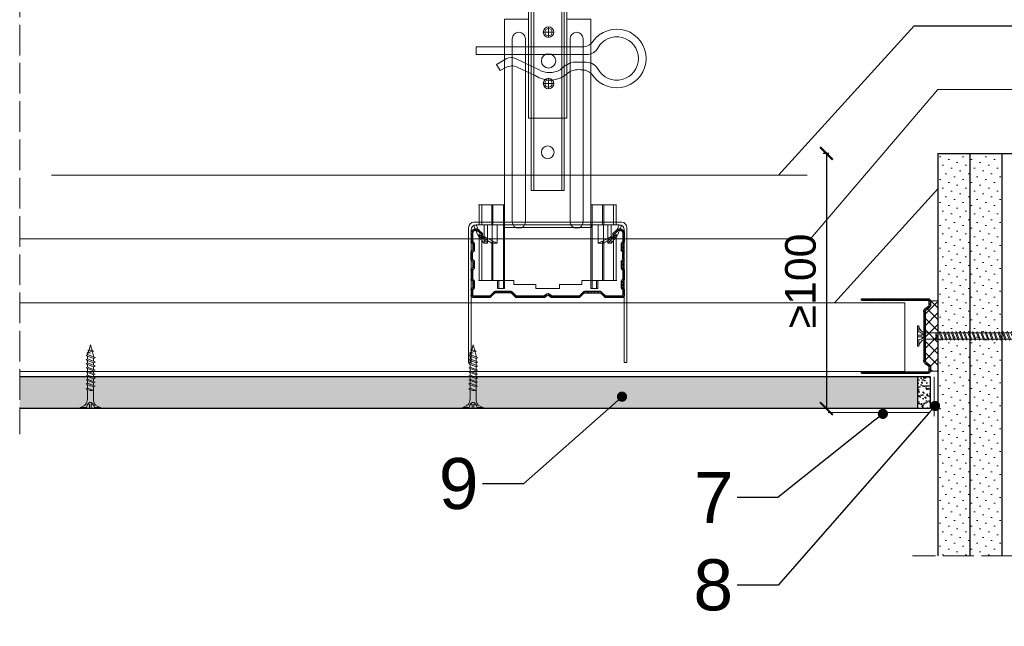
# Model space of a CAD drawing. Header units: millimetres. Extents: x -595 to 3755, y 1445 to 3533.
# Tile 17 of 24: x 2881 to 3267, y 1663 to 1901. Entities that reach past the tile are written whole.
import ezdxf
from ezdxf import colors
from ezdxf.entities.mleader import LeaderData, LeaderLine
from ezdxf.math import Vec2, Vec3

# ---------------------------------------------------------------- set-up
doc = ezdxf.new("R2010")
doc.units = ezdxf.units.MM
doc.linetypes.add('ACAD_ISO02W100', pattern=[15, 12, -3])
for name, color, linetype, lineweight in [('_ISOVER WELNA', 7, 'BATTING', 9), ('_RIGIPS AKCESORIA', 7, 'Continuous', 18), ('_RIGIPS G-K', 7, 'Continuous', 25), ('_RIGIPS PROFIL', 7, 'Continuous', 18), ('KRESKOWANIE', 7, 'Continuous', 9), ('OPISY', 7, 'Continuous', 9), ('PRZERYWANA', 7, 'ACAD_ISO02W100', 9)]:
    doc.layers.add(name, color=color, linetype=linetype, lineweight=lineweight)
doc.styles.get("Standard").update_dxf_attribs({"font": 'arial.ttf'})
doc.linetypes.add('BATTING', pattern='A,0.00254,-2.54,[134,ltypeshp.shx,S=2.54,R=0,X=-2.54,Y=0],-5.08,[134,ltypeshp.shx,S=2.54,R=180,X=2.54,Y=0],-2.54', length=10.16254)
doc.dimstyles.new('ISO-25', dxfattribs={"dimtxt": 2.5, "dimasz": 2.5, "dimexe": 1.25, "dimexo": 0.625, "dimtad": 1, "dimtxsty": 'Standard', "dimcen": 2.5, "dimadec": 0, "dimazin": 0, "dimtfac": 1, "dimtmove": 0, "dimatfit": 3, "dimfxl": 1, "dimarcsym": 0})
pattern_1 = [(225, (1775.663, 614.8286), (1.122532, -3.367596), [0, -3.175])]

# ---------------------------------------------------------------- blocks, each defined once
blk = doc.blocks.new('CD 60 ULTRASTIL')
h = blk.add_hatch()
h.set_pattern_fill('ANSI31', color=256, scale=0.3, style=0)
h.paths.add_polyline_path([(542.88, 684.5, -0.302776), (543.49, 684.5), (544.54, 683.79, 0.148069), (544.85, 683.7), (555.42, 683.7, 0.198912), (555.81, 683.86), (557.38, 685.44, -0.198912), (557.77, 685.6), (563.59, 685.6, -0.198912), (563.98, 685.44), (565.55, 683.86, 0.198912), (565.94, 683.7), (572.18, 683.7, 0.414214), (573.18, 684.7), (573.18, 686.74, 0.198912), (573.02, 687.12), (572.74, 687.4, -0.198912), (572.58, 687.79), (572.58, 689.87, -0.198912), (572.74, 690.26), (573.02, 690.54, 0.198912), (573.18, 690.93), (573.18, 694.47, 0.198912), (573.02, 694.86), (572.74, 695.14, -0.198912), (572.58, 695.53), (572.58, 697.61, -0.198912), (572.74, 698), (573.02, 698.28, 0.198912), (573.18, 698.67), (573.18, 701.47, 0.198912), (573.02, 701.86), (572.74, 702.14, -0.198912), (572.58, 702.53), (572.58, 704.61, -0.198912), (572.74, 705), (573.02, 705.28, 0.198912), (573.18, 705.67), (573.18, 708.9, 0.666128), (570.12, 710.18), (568.55, 708.63), (568.93, 708.24), (570.5, 709.79, -0.666128), (572.63, 708.9), (572.63, 705.9, -0.198912), (572.47, 705.51), (572.19, 705.23, 0.198912), (572.03, 704.84), (572.03, 702.3, 0.198912), (572.19, 701.91), (572.47, 701.63, -0.198912), (572.63, 701.25), (572.63, 698.9, -0.198912), (572.47, 698.51), (572.19, 698.23, 0.198912), (572.03, 697.84), (572.03, 695.3, 0.198912), (572.19, 694.91), (572.47, 694.63, -0.198912), (572.63, 694.25), (572.63, 691.16, -0.198912), (572.47, 690.77), (572.19, 690.49, 0.198912), (572.03, 690.1), (572.03, 687.56, 0.198912), (572.19, 687.17), (572.47, 686.9, -0.198912), (572.63, 686.51), (572.63, 684.7, -0.414214), (572.18, 684.25), (566.17, 684.25, -0.198912), (565.78, 684.41), (564.2, 685.99, 0.198912), (563.82, 686.15), (557.55, 686.15, 0.198912), (557.16, 685.99), (555.58, 684.41, -0.198912), (555.19, 684.25), (545.01, 684.25, -0.148069), (544.71, 684.34), (543.49, 685.16, 0.302776), (542.88, 685.16), (541.65, 684.34, -0.148069), (541.35, 684.25), (531.17, 684.25, -0.198912), (530.78, 684.41), (529.2, 685.99, 0.198912), (528.82, 686.15), (522.55, 686.15, 0.198912), (522.16, 685.99), (520.58, 684.41, -0.198912), (520.19, 684.25), (514.18, 684.25, -0.414214), (513.73, 684.7), (513.73, 686.51, -0.198912), (513.89, 686.9), (514.17, 687.17, 0.198912), (514.33, 687.56), (514.33, 690.1, 0.198912), (514.17, 690.49), (513.89, 690.77, -0.198912), (513.73, 691.16), (513.73, 694.25, -0.198912), (513.89, 694.63), (514.17, 694.91, 0.198912), (514.33, 695.3), (514.33, 697.84, 0.198912), (514.17, 698.23), (513.89, 698.51, -0.198912), (513.73, 698.9), (513.73, 701.25, -0.198912), (513.89, 701.63), (514.17, 701.91, 0.198912), (514.33, 702.3), (514.33, 704.84, 0.198912), (514.17, 705.23), (513.89, 705.51, -0.198912), (513.73, 705.9), (513.73, 708.9, -0.666128), (515.86, 709.79), (517.43, 708.24), (517.81, 708.63), (516.25, 710.18, 0.666128), (513.18, 708.9), (513.18, 705.67, 0.198912), (513.34, 705.28), (513.62, 705, -0.198912), (513.78, 704.61), (513.78, 702.53, -0.198912), (513.62, 702.14), (513.34, 701.86, 0.198912), (513.18, 701.47), (513.18, 698.67, 0.198912), (513.34, 698.28), (513.62, 698, -0.198912), (513.78, 697.61), (513.78, 695.53, -0.198912), (513.62, 695.14), (513.34, 694.86, 0.198912), (513.18, 694.47), (513.18, 690.93, 0.198912), (513.34, 690.54), (513.62, 690.26, -0.198912), (513.78, 689.87), (513.78, 687.79, -0.198912), (513.62, 687.4), (513.34, 687.12, 0.198912), (513.18, 686.74), (513.18, 684.7, 0.414214), (514.18, 683.7), (520.42, 683.7, 0.198912), (520.81, 683.86), (522.38, 685.44, -0.198912), (522.77, 685.6), (528.59, 685.6, -0.198912), (528.98, 685.44), (530.55, 683.86, 0.198912), (530.94, 683.7), (541.51, 683.7, 0.148069), (541.82, 683.79)])
for p, q in [((513.18, 708.9), (513.18, 705.67)), ((513.73, 708.9), (513.73, 705.9)), ((515.86, 709.79), (517.43, 708.24)), ((516.25, 710.18), (517.81, 708.63)), ((517.43, 708.24), (517.81, 708.63)), ((570.12, 710.18), (568.55, 708.63)), ((568.93, 708.24), (568.55, 708.63)), ((570.5, 709.79), (568.93, 708.24)), ((572.63, 708.9), (572.63, 705.9)), ((573.18, 708.9), (573.18, 705.67)), ((513.34, 705.28), (513.62, 705)), ((513.78, 704.61), (513.78, 702.53)), ((513.89, 705.51), (514.17, 705.23)), ((514.33, 704.84), (514.33, 702.3)), ((572.03, 704.84), (572.03, 702.3)), ((572.47, 705.51), (572.19, 705.23)), ((572.58, 704.61), (572.58, 702.53)), ((573.02, 705.28), (572.74, 705)), ((513.18, 698.67), (513.18, 701.47)), ((513.34, 701.86), (513.62, 702.14)), ((513.73, 698.9), (513.73, 701.25)), ((513.89, 701.63), (514.17, 701.91)), ((572.47, 701.63), (572.19, 701.91)), ((572.63, 698.9), (572.63, 701.25)), ((573.02, 701.86), (572.74, 702.14)), ((573.18, 698.67), (573.18, 701.47)), ((513.34, 698.28), (513.62, 698)), ((513.34, 694.86), (513.62, 695.14)), ((513.78, 697.61), (513.78, 695.53)), ((513.89, 698.51), (514.17, 698.23)), ((513.89, 694.63), (514.17, 694.91)), ((514.33, 697.84), (514.33, 695.3)), ((572.03, 697.84), (572.03, 695.3)), ((572.47, 698.51), (572.19, 698.23)), ((572.47, 694.63), (572.19, 694.91)), ((572.58, 697.61), (572.58, 695.53)), ((573.02, 698.28), (572.74, 698)), ((573.02, 694.86), (572.74, 695.14)), ((513.18, 694.47), (513.18, 690.93)), ((513.73, 694.25), (513.73, 691.16)), ((572.63, 694.25), (572.63, 691.16)), ((573.18, 694.47), (573.18, 690.93)), ((513.34, 690.54), (513.62, 690.26)), ((513.34, 687.12), (513.62, 687.4)), ((513.78, 689.87), (513.78, 687.79)), ((513.89, 690.77), (514.17, 690.49)), ((513.89, 686.9), (514.17, 687.17)), ((514.33, 690.1), (514.33, 687.56)), ((572.03, 690.1), (572.03, 687.56)), ((572.47, 690.77), (572.19, 690.49)), ((572.47, 686.9), (572.19, 687.17)), ((572.58, 689.87), (572.58, 687.79)), ((573.02, 690.54), (572.74, 690.26)), ((573.02, 687.12), (572.74, 687.4)), ((513.18, 686.74), (513.18, 684.7)), ((513.73, 686.51), (513.73, 684.7)), ((514.18, 684.25), (520.19, 684.25)), ((514.18, 683.7), (520.42, 683.7)), ((520.58, 684.41), (522.16, 685.99)), ((520.81, 683.86), (522.38, 685.44)), ((522.55, 686.15), (528.82, 686.15)), ((528.59, 685.6), (522.77, 685.6)), ((530.55, 683.86), (528.98, 685.44)), ((530.78, 684.41), (529.2, 685.99)), ((530.94, 683.7), (541.51, 683.7)), ((531.17, 684.25), (541.35, 684.25)), ((541.65, 684.34), (542.88, 685.16)), ((541.82, 683.79), (542.88, 684.5)), ((544.71, 684.34), (543.49, 685.16)), ((544.54, 683.79), (543.49, 684.5)), ((544.85, 683.7), (555.42, 683.7)), ((545.01, 684.25), (555.19, 684.25)), ((555.58, 684.41), (557.16, 685.99)), ((555.81, 683.86), (557.38, 685.44)), ((557.55, 686.15), (563.82, 686.15)), ((557.77, 685.6), (563.59, 685.6)), ((565.55, 683.86), (563.98, 685.44)), ((565.78, 684.41), (564.2, 685.99)), ((565.94, 683.7), (572.18, 683.7)), ((566.17, 684.25), (572.18, 684.25)), ((572.63, 686.51), (572.63, 684.7)), ((573.18, 686.74), (573.18, 684.7))]:
    blk.add_line(p, q)
for centre, radius, start, end in [((514.98, 708.9), 1.8, 45.3251, 180), ((571.38, 708.9), 1.8, 360, 134.6749), ((514.98, 708.9), 1.25, 45.3251, 180), ((571.38, 708.9), 1.25, 360, 134.6749), ((513.73, 705.67), 0.55, 180, 225), ((513.23, 704.61), 0.55, 0, 45), ((513.23, 702.53), 0.55, 315, 0), ((514.28, 705.9), 0.55, 180, 225), ((513.78, 704.84), 0.55, 0, 45), ((572.58, 704.84), 0.55, 135, 180), ((572.08, 705.9), 0.55, 315, 0), ((573.13, 704.61), 0.55, 135, 180), ((573.13, 702.53), 0.55, 180, 225), ((572.63, 705.67), 0.55, 315, 0), ((513.73, 701.47), 0.55, 135, 180), ((513.73, 698.67), 0.55, 180, 225), ((514.28, 701.25), 0.55, 135, 180), ((514.28, 698.9), 0.55, 180, 225), ((513.78, 702.3), 0.55, 315, 0), ((572.58, 702.3), 0.55, 180, 225), ((572.08, 701.25), 0.55, 0, 45), ((572.08, 698.9), 0.55, 315, 0), ((572.63, 701.47), 0.55, 0, 45), ((572.63, 698.67), 0.55, 315, 0), ((513.73, 694.47), 0.55, 135, 180), ((513.23, 697.61), 0.55, 360, 45), ((513.23, 695.53), 0.55, 315, 0), ((513.78, 697.84), 0.55, 0, 45), ((513.78, 695.3), 0.55, 315, 0), ((572.58, 697.84), 0.55, 135, 180), ((572.58, 695.3), 0.55, 180, 225), ((573.13, 697.61), 0.55, 135, 180), ((573.13, 695.53), 0.55, 180, 225), ((572.63, 694.47), 0.55, 0, 45), ((514.28, 694.25), 0.55, 135, 180), ((514.28, 691.16), 0.55, 180, 225), ((572.08, 694.25), 0.55, 0, 45), ((572.08, 691.16), 0.55, 315, 0), ((513.73, 690.93), 0.55, 180, 225), ((513.73, 686.74), 0.55, 135, 180), ((513.23, 689.87), 0.55, 0, 45), ((513.23, 687.79), 0.55, 315, 0), ((513.78, 690.1), 0.55, 360, 45), ((513.78, 687.56), 0.55, 315, 360), ((572.58, 690.1), 0.55, 135, 180), ((572.58, 687.56), 0.55, 180, 225), ((573.13, 689.87), 0.55, 135, 180), ((573.13, 687.79), 0.55, 180, 225), ((572.63, 690.93), 0.55, 315, 0), ((572.63, 686.74), 0.55, 360, 45), ((514.18, 684.7), 1, 180, 270), ((514.28, 686.51), 0.55, 135, 180), ((514.18, 684.7), 0.45, 180, 270), ((520.19, 684.8), 0.55, 270, 315), ((520.42, 684.25), 0.55, 270, 315), ((522.55, 685.6), 0.55, 90, 135), ((522.77, 685.05), 0.55, 90, 135), ((528.59, 685.05), 0.55, 45, 90), ((528.82, 685.6), 0.55, 45, 90), ((530.94, 684.25), 0.55, 225, 270), ((531.17, 684.8), 0.55, 225, 270), ((541.35, 684.8), 0.55, 270, 303.6901), ((541.51, 684.25), 0.55, 270, 303.6901), ((543.18, 684.7), 0.55, 56.3099, 123.6901), ((543.18, 684.04), 0.55, 56.3099, 123.6901), ((544.85, 684.25), 0.55, 236.3099, 270), ((545.01, 684.8), 0.55, 236.3099, 270), ((555.19, 684.8), 0.55, 270, 315), ((555.42, 684.25), 0.55, 270, 315), ((557.55, 685.6), 0.55, 90, 135), ((557.77, 685.05), 0.55, 90, 135), ((563.59, 685.05), 0.55, 45, 90), ((563.82, 685.6), 0.55, 45, 90), ((565.94, 684.25), 0.55, 225, 270), ((566.17, 684.8), 0.55, 225, 270), ((572.18, 684.7), 1, 270, 0), ((572.18, 684.7), 1, 270, 360), ((572.18, 684.7), 0.45, 270, 360), ((572.08, 686.51), 0.55, 360, 45)]:
    blk.add_arc(centre, radius, start, end)
blk = doc.blocks.new('wieszak noniuszowy widok')
for p, q in [((367.75, 93.63), (382.75, 93.63)), ((367.75, 3.63), (367.75, 93.63)), ((368.75, 3.63), (368.75, 93.63)), ((381.75, 3.63), (381.75, 93.63)), ((382.75, 3.63), (382.75, 93.63)), ((367.75, 42.47), (358.34, 42.47)), ((358.34, -30.29), (358.34, 42.47)), ((392.15, 42.47), (382.75, 42.47)), ((392.15, 42.47), (392.15, -30.29)), ((392.15, 42.47), (392.15, -30.29)), ((374.93, 39.42), (374.93, 35.32)), ((361.34, -36.95), (361.34, 34.79)), ((361.34, 34.79), (361.34, -36.95)), ((366.47, 34.79), (366.47, -36.95)), ((366.47, -36.95), (366.47, 34.79)), ((372.87, 37.38), (376.99, 37.38)), ((384.02, -36.95), (384.02, 34.79)), ((384.02, 34.79), (384.02, -36.95)), ((389.14, 34.79), (389.14, -36.95)), ((389.14, 34.79), (389.14, -36.95)), ((372.87, 17.23), (376.99, 17.23)), ((374.93, 19.27), (374.93, 15.17)), ((367.75, 3.63), (382.75, 3.63)), ((348.22, -30.29), (358.37, -30.29)), ((348.44, -30.29), (348.44, -38.17)), ((349.43, -30.29), (349.43, -38.17)), ((353.28, -30.29), (353.28, -38.17)), ((353.8, -30.29), (353.8, -38.17)), ((357.85, -30.29), (357.85, -63.08)), ((358.37, -30.29), (358.37, -63.08)), ((392.13, -30.29), (392.13, -63.08)), ((392.15, -30.29), (392.15, -60.01)), ((392.15, -30.29), (392.15, -60.01)), ((402.37, -30.29), (392.16, -30.29)), ((392.64, -30.29), (392.64, -63.08)), ((396.7, -30.29), (396.7, -38.17)), ((397.21, -30.29), (397.21, -38.17)), ((401.07, -30.29), (401.07, -38.17)), ((402.06, -30.29), (402.06, -38.17)), ((348.13, -38.17), (355.47, -38.17)), ((350.32, -38.17), (350.32, -45.34)), ((351.68, -45.34), (351.68, -38.17)), ((353.44, -45.34), (353.44, -38.17)), ((355.47, -38.17), (355.47, -45.34)), ((395.03, -45.34), (395.03, -38.17)), ((395.03, -38.17), (402.39, -38.17)), ((397.05, -38.17), (397.05, -45.34)), ((398.82, -38.17), (398.82, -45.34)), ((400.18, -45.34), (400.18, -38.17)), ((348.11, -42.32), (348.14, -42.29)), ((348.11, -42.37), (348.11, -42.32)), ((348.12, -42.43), (348.11, -42.37)), ((348.15, -42.51), (348.12, -42.43)), ((348.14, -42.29), (348.17, -42.28)), ((348.17, -42.28), (348.23, -42.28)), ((349.22, -42.28), (348.19, -42.28)), ((348.23, -42.28), (348.31, -42.3)), ((348.31, -42.3), (348.41, -42.34)), ((348.41, -42.34), (348.53, -42.39)), ((348.53, -42.39), (348.66, -42.46)), ((348.66, -42.46), (348.81, -42.54)), ((349.15, -42.29), (349.13, -42.32)), ((349.13, -42.32), (349.13, -42.36)), ((349.13, -42.36), (349.14, -42.41)), ((349.14, -42.41), (349.16, -42.47)), ((349.18, -42.28), (349.15, -42.29)), ((349.22, -42.28), (349.18, -42.28)), ((349.28, -42.28), (349.22, -42.28)), ((349.34, -42.29), (349.28, -42.28)), ((349.43, -42.32), (349.34, -42.29)), ((349.52, -42.35), (349.43, -42.32)), ((349.62, -42.4), (349.52, -42.35)), ((349.74, -42.46), (349.62, -42.4)), ((349.88, -42.52), (349.74, -42.46)), ((400.76, -42.46), (400.62, -42.52)), ((400.88, -42.4), (400.76, -42.46)), ((400.98, -42.35), (400.88, -42.4)), ((401.07, -42.32), (400.98, -42.35)), ((401.15, -42.29), (401.07, -42.32)), ((401.22, -42.28), (401.15, -42.29)), ((401.27, -42.28), (401.22, -42.28)), ((401.32, -42.28), (401.27, -42.28)), ((401.27, -42.28), (402.31, -42.28)), ((401.35, -42.29), (401.32, -42.28)), ((401.34, -42.47), (401.36, -42.41)), ((401.36, -42.32), (401.35, -42.29)), ((401.37, -42.36), (401.36, -42.32)), ((401.36, -42.41), (401.37, -42.36)), ((401.69, -42.54), (401.84, -42.46)), ((401.84, -42.46), (401.97, -42.39)), ((401.97, -42.39), (402.09, -42.34)), ((402.09, -42.34), (402.18, -42.3)), ((402.18, -42.3), (402.26, -42.28)), ((402.26, -42.28), (402.33, -42.28)), ((402.33, -42.28), (402.36, -42.29)), ((402.38, -42.43), (402.35, -42.51)), ((402.36, -42.29), (402.39, -42.32)), ((402.39, -42.37), (402.38, -42.43)), ((402.39, -42.32), (402.39, -42.37)), ((348.19, -42.61), (348.15, -42.51)), ((348.26, -42.72), (348.19, -42.61)), ((348.34, -42.84), (348.26, -42.72)), ((348.45, -43), (348.34, -42.84)), ((348.44, -42.99), (348.44, -60.01)), ((348.58, -43.18), (348.45, -43)), ((349.57, -43.07), (348.5, -43.07)), ((348.72, -43.37), (348.58, -43.18)), ((348.89, -43.59), (348.72, -43.37)), ((348.81, -42.54), (348.96, -42.63)), ((349.08, -43.83), (348.89, -43.59)), ((348.96, -42.63), (349.14, -42.73)), ((349.28, -44.08), (349.08, -43.83)), ((349.14, -42.73), (349.38, -42.88)), ((349.16, -42.47), (349.19, -42.54)), ((349.19, -42.54), (349.24, -42.62)), ((349.24, -42.62), (349.3, -42.71)), ((349.49, -44.34), (349.28, -44.08)), ((349.3, -42.71), (349.44, -42.91)), ((349.38, -42.88), (349.66, -43.05)), ((349.43, -42.9), (349.43, -60.01)), ((349.44, -42.91), (349.55, -43.05)), ((349.72, -44.62), (349.49, -44.34)), ((349.55, -43.05), (349.68, -43.2)), ((349.66, -43.05), (349.96, -43.25)), ((350.92, -43.07), (349.68, -43.07)), ((349.68, -43.2), (349.82, -43.37)), ((350.01, -44.98), (349.72, -44.62)), ((349.82, -43.37), (349.98, -43.56)), ((350.03, -42.6), (349.88, -42.52)), ((349.96, -43.25), (350.28, -43.46)), ((349.98, -43.56), (350.15, -43.76)), ((350.32, -45.34), (350.01, -44.98)), ((350.2, -42.69), (350.03, -42.6)), ((350.15, -43.76), (350.34, -43.96)), ((350.38, -42.79), (350.2, -42.69)), ((350.28, -43.46), (350.63, -43.68)), ((351.68, -45.34), (350.32, -45.34)), ((350.34, -43.96), (350.54, -44.17)), ((350.58, -42.89), (350.38, -42.79)), ((350.54, -44.17), (350.75, -44.4)), ((350.78, -43), (350.58, -42.89)), ((350.63, -43.68), (350.99, -43.91)), ((350.75, -44.4), (350.97, -44.63)), ((351, -43.12), (350.78, -43)), ((350.97, -44.63), (351.19, -44.86)), ((350.99, -43.91), (351.36, -44.14)), ((351.23, -43.25), (351, -43.12)), ((351.19, -44.86), (351.43, -45.11)), ((351.48, -43.37), (351.23, -43.25)), ((351.36, -44.14), (351.74, -44.37)), ((351.43, -45.11), (351.68, -45.34)), ((351.99, -43.64), (351.48, -43.37)), ((351.74, -44.37), (352.07, -44.57)), ((352.52, -43.92), (351.99, -43.64)), ((352.07, -44.57), (352.41, -44.78)), ((352.41, -44.78), (352.77, -44.98)), ((353.08, -44.19), (352.52, -43.92)), ((352.77, -44.98), (353.14, -45.18)), ((353.43, -44.35), (353.08, -44.19)), ((353.14, -45.18), (353.28, -45.26)), ((353.28, -45.26), (353.36, -45.3)), ((353.28, -45.26), (353.28, -60.01)), ((353.36, -45.3), (353.44, -45.34)), ((353.8, -44.52), (353.43, -44.35)), ((355.47, -45.34), (353.44, -45.34)), ((354.66, -44.92), (353.8, -44.52)), ((353.8, -44.52), (353.8, -60.01)), ((355.47, -45.34), (354.66, -44.92)), ((395.84, -44.92), (395.03, -45.34)), ((395.03, -45.34), (397.05, -45.34)), ((396.7, -44.52), (395.84, -44.92)), ((397.07, -44.35), (396.7, -44.52)), ((396.7, -44.52), (396.7, -60.01)), ((397.05, -45.34), (397.13, -45.3)), ((397.42, -44.19), (397.07, -44.35)), ((397.13, -45.3), (397.21, -45.26)), ((397.21, -45.26), (397.36, -45.18)), ((397.21, -45.26), (397.21, -60.01)), ((397.36, -45.18), (397.73, -44.98)), ((397.98, -43.92), (397.42, -44.19)), ((397.73, -44.98), (398.09, -44.78)), ((398.51, -43.64), (397.98, -43.92)), ((398.09, -44.78), (398.43, -44.57)), ((398.43, -44.57), (398.76, -44.37)), ((399.02, -43.37), (398.51, -43.64)), ((398.76, -44.37), (399.13, -44.14)), ((398.82, -45.34), (399.07, -45.11)), ((398.82, -45.34), (400.18, -45.34)), ((399.26, -43.25), (399.02, -43.37)), ((399.07, -45.11), (399.3, -44.86)), ((399.13, -44.14), (399.51, -43.91)), ((399.49, -43.12), (399.26, -43.25)), ((399.3, -44.86), (399.53, -44.63)), ((399.71, -43), (399.49, -43.12)), ((399.51, -43.91), (399.87, -43.68)), ((399.53, -44.63), (399.74, -44.4)), ((399.58, -43.07), (400.82, -43.07)), ((399.92, -42.89), (399.71, -43)), ((399.74, -44.4), (399.96, -44.17)), ((399.87, -43.68), (400.21, -43.46)), ((400.12, -42.79), (399.92, -42.89)), ((399.96, -44.17), (400.16, -43.96)), ((400.3, -42.69), (400.12, -42.79)), ((400.16, -43.96), (400.35, -43.76)), ((400.49, -44.98), (400.18, -45.34)), ((400.21, -43.46), (400.54, -43.25)), ((400.46, -42.6), (400.3, -42.69)), ((400.35, -43.76), (400.52, -43.56)), ((400.62, -42.52), (400.46, -42.6)), ((400.78, -44.62), (400.49, -44.98)), ((400.52, -43.56), (400.68, -43.37)), ((400.54, -43.25), (400.84, -43.05)), ((400.68, -43.37), (400.82, -43.2)), ((401.01, -44.34), (400.78, -44.62)), ((400.82, -43.2), (400.95, -43.05)), ((400.84, -43.05), (401.12, -42.88)), ((400.93, -43.07), (402, -43.07)), ((400.95, -43.05), (401.06, -42.91)), ((401.22, -44.08), (401.01, -44.34)), ((401.06, -42.91), (401.2, -42.71)), ((401.07, -42.9), (401.07, -60.01)), ((401.12, -42.88), (401.36, -42.73)), ((401.2, -42.71), (401.26, -42.62)), ((401.42, -43.83), (401.22, -44.08)), ((401.26, -42.62), (401.3, -42.54)), ((401.3, -42.54), (401.34, -42.47)), ((401.36, -42.73), (401.54, -42.63)), ((401.61, -43.59), (401.42, -43.83)), ((401.54, -42.63), (401.69, -42.54)), ((401.77, -43.37), (401.61, -43.59)), ((401.92, -43.18), (401.77, -43.37)), ((402.05, -43), (401.92, -43.18)), ((402.16, -42.84), (402.05, -43)), ((402.06, -42.99), (402.06, -60.01)), ((402.24, -42.72), (402.16, -42.84)), ((402.3, -42.61), (402.24, -42.72)), ((402.35, -42.51), (402.3, -42.61)), ((348.11, -60.01), (361.93, -60.01)), ((355.57, -63.08), (355.57, -60.01)), ((356.08, -60.01), (356.08, -63.08)), ((361.93, -60.01), (361.93, -61.55)), ((361.93, -60.01), (361.93, -61.55)), ((370.64, -61.55), (361.93, -61.55)), ((370.64, -61.55), (370.64, -63.08)), ((370.64, -61.55), (370.64, -63.08)), ((388.57, -61.55), (379.86, -61.55)), ((379.86, -61.55), (379.86, -63.08)), ((379.86, -61.55), (379.86, -63.08)), ((388.57, -60.01), (388.57, -61.55)), ((402.39, -60.01), (388.57, -60.01)), ((388.57, -60.01), (388.57, -61.55)), ((394.42, -63.08), (394.42, -60.01)), ((394.93, -60.01), (394.93, -63.08)), ((357.85, -63.08), (355.57, -63.08)), ((356.08, -63.08), (355.57, -63.08)), ((356.08, -63.08), (358.37, -63.08)), ((358.37, -63.08), (357.85, -63.08)), ((379.86, -63.08), (370.64, -63.08)), ((370.64, -63.08), (379.86, -63.08)), ((392.13, -63.08), (394.42, -63.08)), ((392.64, -63.08), (392.13, -63.08)), ((394.93, -63.08), (392.64, -63.08)), ((394.93, -63.08), (394.42, -63.08))]:
    blk.add_line(p, q)
for centre, radius in [((375.25, 83.63), 2.81), ((374.93, 37.38), 2.06), ((374.93, 37.38), 1.46), ((374.93, 26.11), 2.81), ((374.93, 17.23), 2.06), ((374.93, 17.23), 1.46)]:
    blk.add_circle(centre, radius)
for centre, start, end in [((363.91, 34.79), 0, 180), ((386.58, 34.79), 0, 180), ((363.91, -36.95), 180, 0), ((386.58, -36.95), 180, 0)]:
    blk.add_arc(centre, 2.56, start, end)
blk = doc.blocks.new('noniusz gorny widok')
for p, q in [((418.67, 301.96), (418.67, 302.96)), ((418.67, 302.96), (443.67, 302.96)), ((418.67, 301.96), (443.67, 301.96)), ((421.67, 301.96), (425.67, 301.96)), ((443.67, 301.96), (443.67, 302.96)), ((424.67, 11.96), (424.67, 281.05)), ((425.67, 11.96), (425.67, 281.05)), ((436.67, 11.96), (436.67, 281.05)), ((437.67, 11.96), (437.67, 281.05)), ((424.67, 11.96), (437.67, 11.96))]:
    blk.add_line(p, q)
for centre in [(431.17, 261.05), (431.17, 26.96)]:
    blk.add_circle(centre, 2.5)
for centre, radius, start, end in [((386.97, 281.54), 37.7, 359.2509, 32.7784), ((383.61, 281.48), 42.06, 359.4173, 29.1348), ((423.67, 301.96), 2, 180, 0), ((478.72, 281.48), 42.06, 150.8652, 180.5827), ((438.67, 301.96), 2, 180, 0), ((475.36, 281.54), 37.7, 147.2216, 180.7491)]:
    blk.add_arc(centre, radius, start, end)
blk = doc.blocks.new('klamra')
at = {"layer": '_RIGIPS AKCESORIA'}
for p, q in [((6828.19, 2764.92), (6828.19, 2806.53)), ((6831.19, 2764.92), (6831.19, 2808.19)), ((6834.19, 2802.92), (6834.19, 2808.19)), ((6832.87, 2780.55), (6837.19, 2789.57)), ((6839.31, 2788.09), (6836.06, 2780.95)), ((6832.86, 2776.63), (6835, 2772.92)), ((6836.19, 2776.54), (6837.38, 2774.29)), ((6835, 2772.92), (6837.38, 2774.29)), ((6831.19, 2764.92), (6828.19, 2764.92))]:
    blk.add_line(p, q, dxfattribs=at)
for centre, radius, start, end in [((6832.69, 2820.02), 11.5, 305.1527, 234.8473), ((6832.69, 2820.02), 8.5, 298.7822, 241.2178), ((6823.19, 2806.53), 5, 0, 54.8473), ((6826.19, 2808.19), 5, 0, 61.2178), ((6839.19, 2808.19), 5, 118.7822, 180), ((6842.19, 2806.53), 5, 125.1527, 180), ((6845.23, 2805.18), 8.16, 170.4436, 210.2847), ((6843.93, 2805.32), 10.09, 195.2653, 228.1308), ((6831.19, 2793.92), 10, 324.3132, 45.573), ((6829.23, 2793.69), 8.97, 332.6387, 27.3613), ((6835.87, 2778.58), 3.59, 146.8414, 212.9715), ((6840.61, 2778.88), 5, 155.5109, 207.8622)]:
    blk.add_arc(centre, radius, start, end, dxfattribs=at)
blk = doc.blocks.new('UD 30 ULTRASTIL')
h = blk.add_hatch()
h.set_pattern_fill('ANSI31', color=256, scale=0.3, style=0)
h.paths.add_polyline_path([(684.71, 712.9), (658.51, 712.9, 0.414214), (657.71, 712.1), (657.71, 710.25, 0.236068), (658.03, 709.61), (659.39, 708.59, -0.236068), (659.71, 707.95), (659.71, 688.65, -0.236068), (659.39, 688.01), (658.03, 686.99, 0.236068), (657.71, 686.35), (657.71, 684.5, 0.414214), (658.51, 683.7), (684.71, 683.7), (684.71, 684.25), (658.51, 684.25, -0.414214), (658.26, 684.5), (658.26, 686.35, -0.236068), (658.36, 686.55), (659.72, 687.57, 0.236068), (660.26, 688.65), (660.26, 707.95, 0.236068), (659.72, 709.03), (658.36, 710.05, -0.236068), (658.26, 710.25), (658.26, 712.1, -0.414214), (658.51, 712.35), (684.71, 712.35)])
for p, q in [((657.71, 712.1), (657.71, 710.25)), ((658.26, 712.1), (658.26, 710.25)), ((684.71, 712.9), (658.51, 712.9)), ((684.71, 712.35), (658.51, 712.35)), ((684.71, 712.35), (684.71, 712.9)), ((659.39, 708.59), (658.03, 709.61)), ((659.72, 709.03), (658.36, 710.05)), ((659.71, 707.95), (659.71, 688.65)), ((660.26, 707.95), (660.26, 688.65)), ((659.39, 688.01), (658.03, 686.99)), ((659.72, 687.57), (658.36, 686.55)), ((657.71, 686.35), (657.71, 684.5)), ((658.26, 686.35), (658.26, 684.5)), ((684.71, 684.25), (658.51, 684.25)), ((684.71, 683.7), (658.51, 683.7)), ((684.71, 683.7), (684.71, 684.25))]:
    blk.add_line(p, q)
for centre, radius, start, end in [((658.51, 712.1), 0.8, 90, 180), ((658.51, 710.25), 0.8, 180, 233.1301), ((658.51, 712.1), 0.25, 90, 180), ((658.51, 710.25), 0.25, 180, 233.1301), ((658.91, 707.95), 0.8, 0, 53.1301), ((658.91, 707.95), 1.35, 0, 53.1301), ((658.91, 688.65), 0.8, 306.8699, 0), ((658.91, 688.65), 1.35, 306.8699, 0), ((658.51, 686.35), 0.8, 126.8699, 180), ((658.51, 684.5), 0.8, 180, 270), ((658.51, 686.35), 0.25, 126.8699, 180), ((658.51, 684.5), 0.25, 180, 270)]:
    blk.add_arc(centre, radius, start, end)
blk = doc.blocks.new('TN 25')
at = {"layer": '_RIGIPS AKCESORIA'}
for p, q in [((0, -0.84), (0, 7.16)), ((0, 7.16), (0.46, 7.16)), ((0.46, 4.78), (0, 4.78)), ((0.46, 7.16), (0.46, 4.78)), ((1.77, 3.5), (1.77, 4.2)), ((3.02, 4.46), (8.47, 4.46)), ((7.12, 4.46), (7.12, 3.18)), ((8.03, 2.01), (7.12, 4.46)), ((8.47, 4.46), (8.79, 5)), ((9.61, 1.51), (8.47, 4.46)), ((8.79, 5), (9.93, 2.01)), ((9, 4.46), (10.1, 4.46)), ((10.1, 4.46), (10.41, 5)), ((11.23, 1.51), (10.1, 4.46)), ((10.41, 5), (11.56, 2.01)), ((10.62, 4.46), (11.67, 4.46)), ((11.67, 4.46), (11.99, 5)), ((12.81, 1.51), (11.67, 4.46)), ((11.99, 5), (13.14, 2.01)), ((12.2, 4.46), (13.21, 4.46)), ((13.21, 4.46), (13.52, 5)), ((14.34, 1.51), (13.21, 4.46)), ((13.52, 5), (14.67, 2.01)), ((13.73, 4.46), (14.8, 4.46)), ((14.8, 4.46), (15.12, 5)), ((15.94, 1.51), (14.8, 4.46)), ((15.12, 5), (16.26, 2.01)), ((15.33, 4.46), (16.42, 4.46)), ((16.42, 4.46), (16.73, 5)), ((17.55, 1.51), (16.42, 4.46)), ((16.73, 5), (17.88, 2.01)), ((16.94, 4.46), (17.99, 4.46)), ((17.99, 4.46), (18.31, 5)), ((19.13, 1.51), (17.99, 4.46)), ((18.31, 5), (19.45, 2.01)), ((18.52, 4.46), (19.68, 4.46)), ((19.68, 4.46), (20, 5)), ((20.82, 1.51), (19.68, 4.46)), ((20, 5), (21.14, 2.01)), ((20.21, 4.46), (20.7, 4.46)), ((20.7, 4.46), (22.28, 3.98)), ((22.28, 3.98), (22.56, 4.37)), ((22.7, 2.36), (22.28, 3.98)), ((22.56, 4.37), (23.03, 2.71)), ((0, 3.5), (1.77, 3.5)), ((0, 2.83), (1.77, 2.83)), ((0.46, 1.64), (0, 1.64)), ((0.46, -0.84), (0.46, 1.64)), ((1.77, 2.83), (1.77, 2.18)), ((7.49, 2.01), (3.55, 2.01)), ((7.12, 3.18), (7.65, 1.53)), ((7.65, 1.53), (8.03, 2.01)), ((9.41, 2.01), (8.03, 2.01)), ((9.93, 2.01), (9.61, 1.51)), ((11.04, 2.01), (9.93, 2.01)), ((11.56, 2.01), (11.23, 1.51)), ((12.61, 2.01), (11.56, 2.01)), ((13.14, 2.01), (12.81, 1.51)), ((14.15, 2.01), (13.14, 2.01)), ((14.67, 2.01), (14.34, 1.51)), ((15.74, 2.01), (14.67, 2.01)), ((16.26, 2.01), (15.94, 1.51)), ((17.36, 2.01), (16.26, 2.01)), ((17.88, 2.01), (17.55, 1.51)), ((18.93, 2.01), (17.88, 2.01)), ((19.45, 2.01), (19.13, 1.51)), ((19.45, 2.01), (20.62, 2.01)), ((21.14, 2.01), (20.82, 1.51)), ((21.14, 2.01), (21.81, 2.12)), ((21.85, 1.83), (21.67, 3.28)), ((21.67, 3.28), (22.14, 2.4)), ((22.14, 2.4), (21.85, 1.83)), ((22.7, 2.36), (22.14, 2.4)), ((23.03, 2.71), (22.7, 2.36)), ((22.71, 3.85), (25, 3.24)), ((25, 3.24), (23.03, 2.71)), ((0, -0.84), (0.46, -0.84))]:
    blk.add_line(p, q, dxfattribs=at)
for centre, major_axis, ratio, start_param, end_param in [((3.09, 7.67), (0.17, 3.2), 0.826134, 1.773653, 3.180586), ((-0.04, 0.9), (0, 3.93), 0.848176, -0.720942, -0.151112), ((3.37, -1.57), (0.28, 3.57), 0.832181, 0.035984, 1.430787), ((-2.73, 15.91), (0, 14.76), 0.848176, 3.399396, 3.475072), ((0.59, 4.62), (0, 2.81), 0.848176, 3.475072, 3.862535), ((1.66, 3.18), (0, 0.895), 0.848176, -1.552777, -0.720942), ((1.66, 3.18), (0, 0.895), 0.848176, 3.862535, 4.730408)]:
    blk.add_ellipse(centre, major_axis=major_axis, ratio=ratio, start_param=start_param, end_param=end_param, dxfattribs=at)
blk = doc.blocks.new('TN 45')
at = {"layer": '_RIGIPS AKCESORIA'}
for p, q in [((0, -0.84), (0, 7.16)), ((0, 7.16), (0.46, 7.16)), ((0.46, 4.78), (0, 4.78)), ((0.46, 7.16), (0.46, 4.78)), ((1.77, 3.5), (1.77, 4.2)), ((3.02, 4.46), (8.47, 4.46)), ((7.12, 4.46), (7.12, 3.18)), ((8.03, 2.01), (7.12, 4.46)), ((8.47, 4.46), (8.79, 5)), ((9.61, 1.51), (8.47, 4.46)), ((8.79, 5), (9.93, 2.01)), ((9, 4.46), (10.1, 4.46)), ((10.1, 4.46), (10.41, 5)), ((11.23, 1.51), (10.1, 4.46)), ((10.41, 5), (11.56, 2.01)), ((10.62, 4.46), (11.67, 4.46)), ((11.67, 4.46), (11.99, 5)), ((12.81, 1.51), (11.67, 4.46)), ((11.99, 5), (13.14, 2.01)), ((12.2, 4.46), (13.21, 4.46)), ((13.21, 4.46), (13.52, 5)), ((14.34, 1.51), (13.21, 4.46)), ((13.52, 5), (14.67, 2.01)), ((13.73, 4.46), (14.8, 4.46)), ((14.8, 4.46), (15.12, 5)), ((15.94, 1.51), (14.8, 4.46)), ((15.12, 5), (16.26, 2.01)), ((15.33, 4.46), (16.42, 4.46)), ((16.42, 4.46), (16.73, 5)), ((17.55, 1.51), (16.42, 4.46)), ((16.73, 5), (17.88, 2.01)), ((16.94, 4.46), (17.99, 4.46)), ((17.99, 4.46), (18.31, 5)), ((19.13, 1.51), (17.99, 4.46)), ((18.31, 5), (19.45, 2.01)), ((18.52, 4.46), (19.68, 4.46)), ((19.68, 4.46), (20, 5)), ((20.82, 1.51), (19.68, 4.46)), ((20, 5), (21.14, 2.01)), ((20.21, 4.46), (21.37, 4.46)), ((21.37, 4.46), (21.69, 5)), ((22.51, 1.51), (21.37, 4.46)), ((21.69, 5), (22.83, 2.01)), ((21.9, 4.46), (23.06, 4.46)), ((23.06, 4.46), (23.38, 5)), ((24.2, 1.51), (23.06, 4.46)), ((23.38, 5), (24.52, 2.01)), ((23.59, 4.46), (24.75, 4.46)), ((24.75, 4.46), (25.07, 5)), ((25.89, 1.51), (24.75, 4.46)), ((25.07, 5), (26.21, 2.01)), ((25.28, 4.46), (26.44, 4.46)), ((26.44, 4.46), (26.76, 5)), ((27.58, 1.51), (26.44, 4.46)), ((26.76, 5), (27.9, 2.01)), ((26.96, 4.46), (28.13, 4.46)), ((28.13, 4.46), (28.45, 5)), ((29.27, 1.51), (28.13, 4.46)), ((28.45, 5), (29.59, 2.01)), ((28.65, 4.46), (29.82, 4.46)), ((29.82, 4.46), (30.14, 5)), ((30.96, 1.51), (29.82, 4.46)), ((30.14, 5), (31.28, 2.01)), ((30.34, 4.46), (31.51, 4.46)), ((31.51, 4.46), (31.83, 5)), ((32.65, 1.51), (31.51, 4.46)), ((31.83, 5), (32.97, 2.01)), ((32.03, 4.46), (33.2, 4.46)), ((33.2, 4.46), (33.52, 5)), ((34.34, 1.51), (33.2, 4.46)), ((33.52, 5), (34.66, 2.01)), ((33.72, 4.46), (34.89, 4.46)), ((34.89, 4.46), (35.21, 5)), ((36.03, 1.51), (34.89, 4.46)), ((35.21, 5), (36.35, 2.01)), ((35.41, 4.46), (36.58, 4.46)), ((36.58, 4.46), (36.9, 5)), ((37.72, 1.51), (36.58, 4.46)), ((36.9, 5), (38.04, 2.01)), ((37.1, 4.46), (38.27, 4.46)), ((38.27, 4.46), (38.59, 5)), ((39.41, 1.51), (38.27, 4.46)), ((38.59, 5), (39.73, 2.01)), ((38.79, 4.46), (39.96, 4.46)), ((39.96, 4.46), (40.28, 5)), ((41.1, 1.51), (39.96, 4.46)), ((40.28, 5), (41.42, 2.01)), ((40.48, 4.46), (40.98, 4.46)), ((40.98, 4.46), (42.56, 3.98)), ((42.56, 3.98), (42.84, 4.37)), ((42.98, 2.36), (42.56, 3.98)), ((42.84, 4.37), (43.31, 2.71)), ((0, 3.5), (1.77, 3.5)), ((0, 2.83), (1.77, 2.83)), ((0.46, 1.64), (0, 1.64)), ((0.46, -0.84), (0.46, 1.64)), ((1.77, 2.83), (1.77, 2.18)), ((7.49, 2.01), (3.55, 2.01)), ((7.12, 3.18), (7.65, 1.53)), ((7.65, 1.53), (8.03, 2.01)), ((9.41, 2.01), (8.03, 2.01)), ((9.93, 2.01), (9.61, 1.51)), ((11.04, 2.01), (9.93, 2.01)), ((11.56, 2.01), (11.23, 1.51)), ((12.61, 2.01), (11.56, 2.01)), ((13.14, 2.01), (12.81, 1.51)), ((14.15, 2.01), (13.14, 2.01)), ((14.67, 2.01), (14.34, 1.51)), ((15.74, 2.01), (14.67, 2.01)), ((16.26, 2.01), (15.94, 1.51)), ((17.36, 2.01), (16.26, 2.01)), ((17.88, 2.01), (17.55, 1.51)), ((18.93, 2.01), (17.88, 2.01)), ((19.45, 2.01), (19.13, 1.51)), ((19.45, 2.01), (20.62, 2.01)), ((20.62, 2.01), (19.57, 2.01)), ((21.14, 2.01), (20.82, 1.51)), ((21.14, 2.01), (22.31, 2.01)), ((22.31, 2.01), (21.26, 2.01)), ((22.83, 2.01), (22.51, 1.51)), ((22.83, 2.01), (24, 2.01)), ((24, 2.01), (22.95, 2.01)), ((24.52, 2.01), (24.2, 1.51)), ((24.52, 2.01), (25.69, 2.01)), ((25.69, 2.01), (24.64, 2.01)), ((26.21, 2.01), (25.89, 1.51)), ((26.21, 2.01), (27.38, 2.01)), ((27.38, 2.01), (26.33, 2.01)), ((27.9, 2.01), (27.58, 1.51)), ((27.9, 2.01), (29.07, 2.01)), ((29.07, 2.01), (28.02, 2.01)), ((29.59, 2.01), (29.27, 1.51)), ((29.59, 2.01), (30.76, 2.01)), ((30.76, 2.01), (29.71, 2.01)), ((31.28, 2.01), (30.96, 1.51)), ((31.28, 2.01), (32.45, 2.01)), ((32.45, 2.01), (31.4, 2.01)), ((32.97, 2.01), (32.65, 1.51)), ((32.97, 2.01), (34.14, 2.01)), ((34.14, 2.01), (33.09, 2.01)), ((34.66, 2.01), (34.34, 1.51)), ((34.66, 2.01), (35.83, 2.01)), ((35.83, 2.01), (34.78, 2.01)), ((36.35, 2.01), (36.03, 1.51)), ((36.35, 2.01), (37.52, 2.01)), ((37.52, 2.01), (36.47, 2.01)), ((38.04, 2.01), (37.72, 1.51)), ((38.04, 2.01), (39.21, 2.01)), ((39.21, 2.01), (38.16, 2.01)), ((39.73, 2.01), (39.41, 1.51)), ((39.73, 2.01), (40.9, 2.01)), ((41.42, 2.01), (41.1, 1.51)), ((41.42, 2.01), (42.09, 2.12)), ((42.13, 1.83), (41.95, 3.28)), ((41.95, 3.28), (42.42, 2.4)), ((42.42, 2.4), (42.13, 1.83)), ((42.98, 2.36), (42.42, 2.4)), ((43.31, 2.71), (42.98, 2.36)), ((42.99, 3.85), (45, 3.24)), ((45, 3.24), (43.31, 2.71)), ((0, -0.84), (0.46, -0.84))]:
    blk.add_line(p, q, dxfattribs=at)
for centre, major_axis, ratio, start_param, end_param in [((3.09, 7.67), (0.17, 3.2), 0.826134, 1.773653, 3.180586), ((-0.04, 0.9), (0, 3.93), 0.848176, -0.720942, -0.151112), ((3.37, -1.57), (0.28, 3.57), 0.832181, 0.035984, 1.430787), ((-2.73, 15.91), (0, 14.76), 0.848176, 3.399396, 3.475072), ((0.59, 4.62), (0, 2.81), 0.848176, 3.475072, 3.862535), ((1.66, 3.18), (0, 0.895), 0.848176, -1.552777, -0.720942), ((1.66, 3.18), (0, 0.895), 0.848176, 3.862535, 4.730408)]:
    blk.add_ellipse(centre, major_axis=major_axis, ratio=ratio, start_param=start_param, end_param=end_param, dxfattribs=at)
blk = doc.blocks.new('Lacznik krzyzowy (widok1)')
at = {"layer": '_RIGIPS AKCESORIA', "extrusion": (0, 0, -1)}
for p, q in [((0, 36.5), (0, 89.5)), ((2, 91.5), (60, 91.5)), ((2.08, 90.11), (3, 90.5)), ((3.61, 86.42), (2.08, 90.11)), ((3, 90.5), (4.53, 86.8)), ((14, 89.5, 30), (14, 90.5, 30)), ((48, 89.5, 30), (14, 89.5, 30)), ((48, 90.5, 30), (48, 89.5, 30)), ((57.47, 86.8), (59, 90.5)), ((59.92, 90.11), (58.39, 86.42)), ((59, 90.5), (59.92, 90.11)), ((62, 89.5), (62, 36.5)), ((1, 88.5), (1, 36.5)), ((4.53, 86.8), (3.61, 86.42)), ((58.39, 86.42), (57.47, 86.8)), ((61, 36.5), (61, 88.5)), ((1, 36.5), (0, 36.5)), ((62, 36.5), (61, 36.5))]:
    blk.add_line(p, q, dxfattribs=at)
at = {"layer": '_RIGIPS AKCESORIA'}
blk.add_line((59, 90.5), (3, 90.5), dxfattribs=at)
at = {"layer": '_RIGIPS AKCESORIA', "extrusion": (0, 0, -1)}
for centre, start, end in [((-2, 89.5), 0, 90), ((-3, 88.5), 0, 90), ((-3, 88.5), 0, 90), ((-59, 88.5), 90, 180), ((-59, 88.5), 90, 180), ((-60, 89.5), 90, 180)]:
    blk.add_arc(centre, 2, start, end, dxfattribs=at)
blk = doc.blocks.new('_Dot')
at = {"color": 0, "linetype": 'ByBlock', "lineweight": -2}
blk.add_line((-0.5, 0), (-1, 0), dxfattribs=at)
at = {"color": 0, "linetype": 'ByBlock', "const_width": 0.5}
blk.add_lwpolyline([(-0.25, 0, 1), (0.25, 0, 1)], format="xyb", close=True, dxfattribs=at)
blk = doc.blocks.new('_ArchTick')
at = {"color": 0, "linetype": 'ByBlock', "const_width": 0.15}
blk.add_lwpolyline([(-0.5, -0.5), (0.5, 0.5)], dxfattribs=at)
blk = doc.blocks.new('*D42')
at = {"layer": 'Defpoints', "color": 0, "transparency": 16777216}
for p in [(3240.87, 1848.64), (3197.14, 1748.64), (3237.87, 1748.64)]:
    blk.add_point(p, dxfattribs=at)
at = {"layer": 'KRESKOWANIE', "color": 0, "lineweight": -2, "transparency": 16777216}
for p, q in [((3198.14, 1848.64), (3195.89, 1848.64)), ((3197.14, 1848.64), (3197.14, 1748.64)), ((3198.14, 1748.64), (3195.89, 1748.64))]:
    blk.add_line(p, q, dxfattribs=at)
at = {"layer": 'KRESKOWANIE', "color": 0, "lineweight": -2, "transparency": 16777216, "xscale": 5, "yscale": 5, "zscale": 5}
for p, rotation in [((3197.14, 1848.64), 90), ((3197.14, 1748.64), 270)]:
    blk.add_blockref('_ArchTick', p, dxfattribs=dict(at, rotation=rotation))
at = {"layer": 'KRESKOWANIE', "color": 0, "transparency": 16777216, "insert": (3187.01, 1798.64), "char_height": 12, "attachment_point": 5, "rotation": 90}
blk.add_mtext('≥100', dxfattribs=at)

msp = doc.modelspace()

# ---------------------------------------------------------------- hatches: boundary and pattern name
at = {"layer": '_RIGIPS AKCESORIA'}
h = msp.add_hatch(dxfattribs=at)
h.set_pattern_fill('ANSI37', color=256, style=0)
h.set_pattern_definition([(135, (5296.0696, 334.5366), (2.245064, 2.245064), []), (45, (5296.0696, 334.5366), (2.245064, -2.245064), [])])
h.paths.add_polyline_path([(3235.866, 1786.738, -0.236068), (3236.186, 1787.378), (3237.546, 1788.398, 0.236068), (3237.866, 1789.038), (3237.866, 1790.888), (3240.866, 1790.888), (3240.866, 1763.288), (3237.866, 1763.288), (3237.866, 1765.138, 0.236068), (3237.546, 1765.778), (3236.186, 1766.798, -0.236068), (3235.866, 1767.438)])
at = {"layer": '_RIGIPS G-K'}
h = msp.add_hatch(dxfattribs=at)
h.set_pattern_fill('DOTS', color=256, scale=2, angle=225, style=0)
h.set_pattern_definition([(315, (4823.0696, 362.1866), (-1.122532, -3.367596), [0, -3.175])])
h.paths.add_polyline_path([(2880.866, 1748.638), (2880.866, 1761.138), (3232.866, 1761.138), (3232.866, 1748.638)])
h = msp.add_hatch(dxfattribs=at)
h.set_pattern_fill('AR-SAND', color=256, scale=0.05, style=0)
h.set_pattern_definition([(217.5, (5252.403, 2851.5217), (0.0800016, -2.4470662), [0, -1.9304, 0, -2.159, 0, -2.06375]), (187.5, (5252.403, 2851.5217), (-2.2476164, -3.5841255), [0, -1.0414, 0, -1.7399, 0, -0.66675]), (147.5, (5253.9651, 2851.5217), (-3.9549619, -0.007186), [0, -0.635, 0, -2.286, 0, -2.9845]), (137.5, (5253.965, 2851.5217), (-3.8177823, -1.1146466), [0, -0.3175, 0, -1.4986, 0, -1.7145])])
h.paths.add_polyline_path([(3237.866, 1748.638), (3232.866, 1748.638), (3232.866, 1761.138), (3237.866, 1761.138)])
at = {"layer": 'KRESKOWANIE'}
h = msp.add_hatch(dxfattribs=at)
h.set_pattern_fill('DOTS', color=256, scale=2, angle=225, style=0)
h.set_pattern_definition(pattern_1)
h.paths.add_polyline_path([(3253.366, 1848.638), (3240.866, 1848.638), (3240.866, 1690.888), (3253.366, 1690.888)])
h = msp.add_hatch(dxfattribs=at)
h.set_pattern_fill('DOTS', color=256, scale=2, angle=225, style=0)
h.set_pattern_definition(pattern_1)
h.paths.add_polyline_path([(3265.866, 1848.638), (3253.366, 1848.638), (3253.366, 1690.888), (3265.866, 1690.888)])

# ---------------------------------------------------------------- linework, layer by layer
at = {"layer": '_ISOVER WELNA', "ltscale": 2.4}
for p, q in [((3240.866, 1873.638), (3190.866, 1815.138)), ((3394.866, 1873.638), (3240.866, 1873.638)), ((3190.866, 1815.138), (2880.866, 1815.138))]:
    msp.add_line(p, q, dxfattribs=at)
at = {"layer": '_RIGIPS AKCESORIA'}
for p, q in [((3237.866, 1790.888), (3240.866, 1790.888)), ((3237.866, 1763.288), (3240.866, 1763.288)), ((3239.366, 1761.138), (3239.366, 1745.638)), ((3237.866, 1747.138), (3197.866, 1747.138))]:
    msp.add_line(p, q, dxfattribs=at)
at = {"layer": '_RIGIPS G-K'}
for p, q in [((3231.494, 1898.638), (3178.331, 1840.138)), ((3231.494, 1898.638), (3405.058, 1898.638)), ((3240.866, 1848.638), (3240.866, 1690.888)), ((3240.866, 1848.638), (3265.866, 1848.638)), ((3253.366, 1848.638), (3253.366, 1690.888)), ((3265.866, 1848.638), (3265.866, 1690.888)), ((3265.866, 1848.638), (3369.866, 1848.638)), ((3240.866, 1834.739), (3200.334, 1790.138)), ((3237.866, 1761.138), (2880.866, 1761.138)), ((3232.866, 1761.138), (3232.866, 1748.638)), ((3237.866, 1761.138), (3237.866, 1748.638)), ((3237.866, 1748.638), (2880.866, 1748.638))]:
    msp.add_line(p, q, dxfattribs=at)
at = {"layer": '_RIGIPS PROFIL'}
for p, q in [((2893.366, 1840.138), (3189.6, 1840.138)), ((2880.866, 1790.138), (3227.866, 1790.138)), ((3227.866, 1790.138), (3227.866, 1763.138)), ((2880.866, 1763.138), (3227.866, 1763.138))]:
    msp.add_line(p, q, dxfattribs=at)
at = {"layer": 'PRZERYWANA'}
for p, q in [((2880.866, 2184.086), (2880.866, 1738.638)), ((3404.866, 1690.888), (3230.866, 1690.888))]:
    msp.add_line(p, q, dxfattribs=at)

# ---------------------------------------------------------------- block references
at = {"color": 253, "rotation": 270}
msp.add_blockref('klamra', (294.922, 8718.546), dxfattribs=at)
for name, p in [('Lacznik krzyzowy (widok1)', (3056.866, 1730.173)), ('TN 45', (3232.896, 1773.893))]:
    msp.add_blockref(name, p)
at = {"xscale": -1}
for name, p in [('CD 60 ULTRASTIL', (3631.047, 1108.436)), ('UD 30 ULTRASTIL', (3895.581, 1078.786))]:
    msp.add_blockref(name, p, dxfattribs=at)
at = {"layer": '_RIGIPS AKCESORIA', "xscale": -1}
for name, p in [('noniusz gorny widok', (3519.036, 1822.131)), ('wieszak noniuszowy widok', (3463.116, 1858.798))]:
    msp.add_blockref(name, p, dxfattribs=at)
at = {"layer": '_RIGIPS AKCESORIA', "xscale": -1, "rotation": 270}
for p in [(2905.394, 1748.638), (3055.394, 1748.638)]:
    msp.add_blockref('TN 25', p, dxfattribs=at)

# ---------------------------------------------------------------- dimensions: what is measured, and where the dimension line sits
at = {"layer": 'KRESKOWANIE'}
dim = msp.add_linear_dim(base=(3197.138, 1748.638), p1=(3240.866, 1848.638), p2=(3237.866, 1748.638), angle=90, text='≥100', dimstyle='ISO-25', override={"dimtxt": 12, "dimasz": 5, "dimexo": 4, "dimgap": 4, "dimblk1": 'ArchTick', "dimblk2": 'ArchTick', "dimsah": 1, "dimfxlon": 1}, dxfattribs=at)
dim.commit()
dim.dimension.update_dxf_attribs({"geometry": '*D42', "text_midpoint": (3187.011, 1798.638)})

# ---------------------------------------------------------------- leaders
at = {"layer": 'OPISY'}
ml = msp.add_multileader_mtext('Standard', dxfattribs=at)
ml.set_content('9', color=256)
ml.set_leader_properties()
ml.set_arrow_properties(name='DOT')
ml.build(insert=Vec2(0, 0))
ml.multileader.update_dxf_attribs({"dogleg_length": 16})
ctx = ml.context
ctx.base_point, ctx.char_height, ctx.landing_gap_size, ctx.plane_origin = Vec3(3041.184, 1719.098), 20, 4, Vec3(3116.986, 1753.31)
notes = []
notes.append((ctx, [(0, (1, 1, 0), (3078.335, 1719.098), (-1, 0), 16, [(0, [(3116.986, 1753.31)], 0, [])])]))
ctx.mtext.insert, ctx.mtext.flow_direction = Vec3(3045.184, 1729.269), 5
ml = msp.add_multileader_mtext('Standard', dxfattribs=at)
ml.set_content('8', color=256)
ml.set_leader_properties()
ml.set_arrow_properties(name='DOT')
ml.build(insert=Vec2(0, 0))
ml.multileader.update_dxf_attribs({"dogleg_length": 16})
ctx = ml.context
ctx.base_point, ctx.char_height, ctx.landing_gap_size, ctx.plane_origin = Vec3(3140.984, 1679.38), 20, 4, Vec3(3239.722, 1749.659)
notes.append((ctx, [(0, (1, 1, 0), (3178.163, 1679.38), (-1, 0), 16, [(0, [(3239.722, 1749.659)], 0, [])])]))
ctx.mtext.insert, ctx.mtext.flow_direction = Vec3(3144.984, 1689.551), 5
ml = msp.add_multileader_mtext('Standard', dxfattribs=at)
ml.set_content('7', color=256)
ml.set_leader_properties()
ml.set_arrow_properties(name='DOT')
ml.build(insert=Vec2(0, 0))
ml.multileader.update_dxf_attribs({"dogleg_length": 16})
ctx = ml.context
ctx.base_point, ctx.char_height, ctx.landing_gap_size, ctx.plane_origin = Vec3(3141.17, 1713.791), 20, 4, Vec3(3219.268, 1746.574)
notes.append((ctx, [(0, (1, 1, 0), (3178.117, 1713.791), (-1, 0), 16, [(0, [(3219.268, 1746.574)], 0, [])])]))
ctx.mtext.insert, ctx.mtext.flow_direction = Vec3(3145.17, 1723.791), 5
for ctx, leaders in notes:
    for number, flags, end, landing, length, lines in leaders:
        leader = LeaderData()
        leader.index, (leader.has_last_leader_line, leader.has_dogleg_vector, leader.attachment_direction) = number, flags
        leader.last_leader_point, leader.dogleg_vector, leader.dogleg_length = Vec3(end), Vec3(landing), length
        for number, points, colour, breaks in lines:
            line = LeaderLine()
            line.index, line.vertices, line.color, line.breaks = number, Vec3.list(points), colors.encode_raw_color(colour), breaks
            leader.lines.append(line)
        ctx.leaders.append(leader)

doc.saveas('drawing.dxf')
